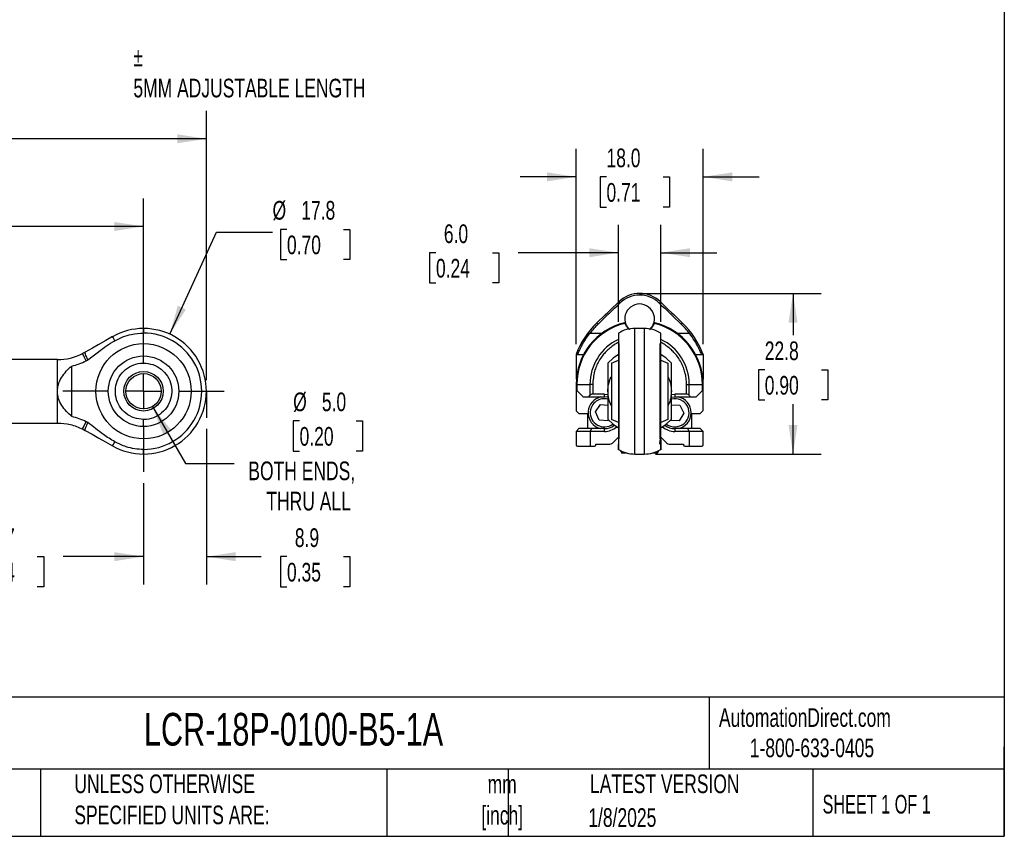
# Model space of a CAD drawing. Header units: millimetres. Extents: x 8 to 341, y 8 to 262.
# Tile 3 of 5: x 202 to 341, y 8 to 124. Entities that reach past the tile are written whole.
import ezdxf

# ---------------------------------------------------------------- set-up
doc = ezdxf.new("R2010")
doc.units = ezdxf.units.MM
doc.header["$LTSCALE"] = 1.25
doc.linetypes.add('CENTERX2', pattern=[20.32, 12.7, -2.54, 2.54, -2.54])
doc.layers.add('CENTER', color=40, linetype='CENTERX2')
doc.layers.add('DIMENSIONS', color=140, linetype='Continuous', lineweight=25)
doc.layers.add('TEXT', color=140, linetype='Continuous', lineweight=25)
doc.styles.add('SLDTEXTSTYLE0', font='TXT', dxfattribs={"width": 0.7})
doc.styles.add('SLDTEXTSTYLE1', font='TXT', dxfattribs={"width": 0.65})
doc.dimstyles.new('SLDDIMSTYLE0', dxfattribs={"dimtxt": 2.69751, "dimasz": 4.1275, "dimexe": 0, "dimexo": 0.0625, "dimgap": 0.674377, "dimtad": 0, "dimtih": 1, "dimtoh": 1, "dimrnd": 1e-09, "dimzin": 4, "dimdsep": 46, "dimtxsty": 'SLDTEXTSTYLE0', "dimsah": 1, "dimcen": 0.09, "dimadec": 0, "dimazin": 1, "dimtfac": 1, "dimtofl": 0, "dimtmove": 0, "dimatfit": 3, "dimfxl": 0, "dimfrac": 2, "dimtolj": 1, "dimtzin": 12, "dimarcsym": 0})
doc.dimstyles.new('SLDDIMSTYLE2', dxfattribs={"dimtxt": 2.69751, "dimasz": 4.1275, "dimexe": 0, "dimexo": 0.0625, "dimgap": 0.674377, "dimtad": 0, "dimtih": 1, "dimtoh": 1, "dimrnd": 1e-09, "dimzin": 12, "dimdsep": 46, "dimtxsty": 'SLDTEXTSTYLE0', "dimsah": 1, "dimcen": 0.09, "dimadec": 0, "dimazin": 3, "dimtfac": 1, "dimtmove": 0, "dimatfit": 0, "dimfxl": 0, "dimfrac": 2, "dimtolj": 1, "dimtzin": 12, "dimarcsym": 0})
doc.dimstyles.new('SLDDIMSTYLE3', dxfattribs={"dimtxt": 2.69751, "dimasz": 4.1275, "dimexe": 0, "dimexo": 0.0625, "dimgap": 0.674377, "dimtad": 0, "dimtih": 1, "dimtoh": 1, "dimrnd": 1e-09, "dimzin": 12, "dimdsep": 46, "dimtxsty": 'SLDTEXTSTYLE0', "dimsah": 1, "dimcen": 0.09, "dimadec": 0, "dimazin": 3, "dimtfac": 1, "dimtofl": 0, "dimtmove": 0, "dimatfit": 3, "dimfxl": 0, "dimfrac": 2, "dimtolj": 1, "dimtzin": 12, "dimarcsym": 0})
doc.dimstyles.new('SLDDIMSTYLE4', dxfattribs={"dimtxt": 2.69751, "dimasz": 4.1275, "dimexe": 0, "dimexo": 0.0625, "dimgap": 0.674377, "dimtad": 0, "dimtih": 1, "dimtoh": 1, "dimrnd": 1e-09, "dimzin": 12, "dimdsep": 46, "dimtxsty": 'SLDTEXTSTYLE0', "dimsah": 1, "dimcen": 0, "dimadec": 0, "dimazin": 3, "dimtfac": 1, "dimtofl": 0, "dimtmove": 0, "dimatfit": 3, "dimfxl": 0, "dimfrac": 2, "dimtolj": 1, "dimtzin": 12, "dimarcsym": 0})
doc.dimstyles.new('SLDDIMSTYLE5', dxfattribs={"dimtxt": 2.69751, "dimasz": 4.1275, "dimexe": 0, "dimexo": 0.0625, "dimgap": 0.674377, "dimtad": 0, "dimtih": 1, "dimtoh": 1, "dimrnd": 1e-09, "dimzin": 4, "dimdsep": 46, "dimtxsty": 'SLDTEXTSTYLE0', "dimsah": 1, "dimcen": 0, "dimadec": 0, "dimazin": 1, "dimtfac": 1, "dimtofl": 0, "dimtmove": 0, "dimatfit": 3, "dimfxl": 0, "dimfrac": 2, "dimtolj": 1, "dimtzin": 12, "dimarcsym": 0})
doc.dimstyles.new('SLDDIMSTYLE6', dxfattribs={"dimtxt": 2.69751, "dimasz": 4.1275, "dimexe": 0, "dimexo": 0.0625, "dimgap": 0.674377, "dimtad": 0, "dimtih": 1, "dimtoh": 1, "dimrnd": 1e-09, "dimzin": 4, "dimdsep": 46, "dimtxsty": 'SLDTEXTSTYLE0', "dimsah": 1, "dimcen": 0.09, "dimadec": 0, "dimazin": 1, "dimtfac": 1, "dimtmove": 0, "dimatfit": 0, "dimfxl": 0, "dimfrac": 2, "dimtolj": 1, "dimtzin": 12, "dimarcsym": 0})

# ---------------------------------------------------------------- blocks, each defined once
blk = doc.blocks.new('SW_BROKEN_VIEW_1')
at = {"color": 0}
blk.add_line((192.23, -0.02), (192.23, -3.77), dxfattribs=at)
blk = doc.blocks.new('_D_1')
at = {"layer": 'DIMENSIONS'}
for p, q in [((228.22, 65.68), (228.22, 43.61)), ((219.32, 57.99), (219.32, 43.61)), ((219.32, 47.58), (211.38, 47.58)), ((228.22, 47.58), (235.98, 47.58)), ((239.64, 47.58), (238.73, 47.58)), ((238.73, 47.58), (238.73, 43.29)), ((247.65, 47.58), (248.56, 47.58)), ((248.56, 47.58), (248.56, 43.29)), ((238.73, 43.29), (239.64, 43.29)), ((248.56, 43.29), (247.65, 43.29))]:
    blk.add_line(p, q, dxfattribs=at)
for points in [[(219.32, 47.58), (215.19, 48.21), (215.19, 46.94)], [(228.22, 47.58), (232.35, 46.94), (232.35, 48.21)]]:
    blk.add_solid(points, dxfattribs=at)
at = {"layer": 'DIMENSIONS', "char_height": 2.646, "attachment_point": 1, "style": 'SLDTEXTSTYLE0'}
for s, insert in [('8.9', (240.76, 51.59)), ('0.35', (239.64, 46.7))]:
    blk.add_mtext(s, dxfattribs=dict(at, insert=insert))
blk = doc.blocks.new('_D_4')
at = {"layer": 'DIMENSIONS'}
for p, q in [((35.99, 72.62), (35.99, 110.77)), ((228.22, 72.6), (228.22, 110.77)), ((177.91, 108.57), (176.14, 105.04)), ((178.79, 106.8), (177.91, 108.57)), ((35.99, 106.8), (118.69, 106.8)), ((122.34, 106.8), (121.44, 106.8)), ((121.44, 106.8), (121.44, 102.51)), ((130.36, 106.8), (131.27, 106.8)), ((131.27, 106.8), (131.27, 102.51)), ((175.26, 106.8), (134.02, 106.8)), ((176.14, 105.04), (175.26, 106.8)), ((228.22, 106.8), (178.79, 106.8)), ((121.44, 102.51), (122.34, 102.51)), ((131.27, 102.51), (130.36, 102.51))]:
    blk.add_line(p, q, dxfattribs=at)
for points in [[(35.99, 106.8), (40.12, 106.17), (40.12, 107.44)], [(228.22, 106.8), (224.09, 107.44), (224.09, 106.17)]]:
    blk.add_solid(points, dxfattribs=at)
at = {"layer": 'DIMENSIONS', "char_height": 2.646, "attachment_point": 1, "style": 'SLDTEXTSTYLE0'}
for s, insert in [('218.6', (121.22, 110.82)), ('8.61', (122.34, 105.93))]:
    blk.add_mtext(s, dxfattribs=dict(at, insert=insert))
blk = doc.blocks.new('_D_5')
at = {"layer": 'DIMENSIONS'}
for p, q in [((223.03, 79.11), (229.66, 93.59)), ((229.66, 93.59), (237.6, 93.59)), ((239.64, 93.97), (238.73, 93.97)), ((238.73, 93.97), (238.73, 89.68)), ((247.65, 93.97), (248.56, 93.97)), ((248.56, 93.97), (248.56, 89.68)), ((238.73, 89.68), (239.64, 89.68)), ((248.56, 89.68), (247.65, 89.68))]:
    blk.add_line(p, q, dxfattribs=at)
blk.add_solid([(223.03, 79.11), (225.32, 82.6), (224.17, 83.13)], dxfattribs=at)
at = {"layer": 'DIMENSIONS', "char_height": 2.646, "attachment_point": 1, "style": 'SLDTEXTSTYLE0'}
for s, insert in [('%%c', (237.6, 97.99)), ('17.8', (241.67, 97.99)), ('0.70', (239.64, 93.09))]:
    blk.add_mtext(s, dxfattribs=dict(at, insert=insert))
blk = doc.blocks.new('_D_6')
at = {"layer": 'DIMENSIONS'}
for p, q in [((220.57, 68.85), (225.24, 60.77)), ((241.43, 66.83), (240.53, 66.83)), ((240.53, 66.83), (240.53, 62.54)), ((249.45, 66.83), (250.35, 66.83)), ((250.35, 66.83), (250.35, 62.54)), ((240.53, 62.54), (241.43, 62.54)), ((250.35, 62.54), (249.45, 62.54)), ((225.24, 60.77), (232.18, 60.77))]:
    blk.add_line(p, q, dxfattribs=at)
blk.add_solid([(220.57, 68.85), (222.08, 64.96), (223.18, 65.6)], dxfattribs=at)
at = {"layer": 'DIMENSIONS', "char_height": 2.646, "attachment_point": 1, "style": 'SLDTEXTSTYLE0'}
for s, insert in [('%%c', (240.52, 70.84)), ('5.0', (244.59, 70.84)), ('0.20', (241.43, 65.95)), ('BOTH ENDS,', (234.17, 61.06)), ('THRU ALL', (236.72, 56.77))]:
    blk.add_mtext(s, dxfattribs=dict(at, insert=insert))
blk = doc.blocks.new('_D_7')
at = {"layer": 'DIMENSIONS'}
for p, q in [((182.64, 61.63), (182.64, 43.61)), ((219.32, 57.99), (219.32, 43.61)), ((182.64, 47.58), (192.59, 47.58)), ((196.24, 47.58), (195.34, 47.58)), ((195.34, 47.58), (195.34, 43.29)), ((204.26, 47.58), (205.17, 47.58)), ((205.17, 47.58), (205.17, 43.29)), ((219.32, 47.58), (207.91, 47.58)), ((195.34, 43.29), (196.24, 43.29)), ((205.17, 43.29), (204.26, 43.29))]:
    blk.add_line(p, q, dxfattribs=at)
for points in [[(182.64, 47.58), (186.77, 46.94), (186.77, 48.21)], [(219.32, 47.58), (215.19, 48.21), (215.19, 46.94)]]:
    blk.add_solid(points, dxfattribs=at)
at = {"layer": 'DIMENSIONS', "char_height": 2.646, "attachment_point": 1, "style": 'SLDTEXTSTYLE0'}
for s, insert in [('36.7', (196.24, 51.59)), ('1.44', (196.24, 46.7))]:
    blk.add_mtext(s, dxfattribs=dict(at, insert=insert))
blk = doc.blocks.new('_D_12')
at = {"layer": 'DIMENSIONS'}
for p, q in [((44.74, 83.91), (44.74, 98.35)), ((219.32, 80.85), (219.32, 98.35)), ((171.95, 96.14), (171.07, 94.38)), ((173.72, 92.61), (171.95, 96.14)), ((44.74, 94.38), (118.69, 94.38)), ((122.34, 94.38), (121.44, 94.38)), ((121.44, 94.38), (121.44, 90.09)), ((130.36, 94.38), (131.27, 94.38)), ((131.27, 94.38), (131.27, 90.09)), ((171.07, 94.38), (134.02, 94.38)), ((174.6, 94.38), (173.72, 92.61)), ((219.32, 94.38), (174.6, 94.38)), ((121.44, 90.09), (122.34, 90.09)), ((131.27, 90.09), (130.36, 90.09))]:
    blk.add_line(p, q, dxfattribs=at)
for points in [[(44.74, 94.38), (48.87, 93.74), (48.87, 95.01)], [(219.32, 94.38), (215.19, 95.01), (215.19, 93.74)]]:
    blk.add_solid(points, dxfattribs=at)
at = {"layer": 'DIMENSIONS', "char_height": 2.646, "attachment_point": 1, "style": 'SLDTEXTSTYLE0'}
for s, insert in [('201.0', (121.22, 98.39)), ('7.91', (122.34, 93.5))]:
    blk.add_mtext(s, dxfattribs=dict(at, insert=insert))
blk = doc.blocks.new('SW_CENTERMARKSYMBOL_3')
at = {"layer": 'CENTER', "color": 0}
for p, q in [((0, 5.08), (0, 11.44)), ((0, 0), (0, 2.54)), ((-5.08, 0), (-11.44, 0)), ((0, 0), (-2.54, 0)), ((0, 0), (0, -2.54)), ((0, 0), (2.54, 0)), ((5.08, 0), (11.44, 0)), ((0, -5.08), (0, -11.44))]:
    blk.add_line(p, q, dxfattribs=at)
blk = doc.blocks.new('_D_13')
at = {"layer": 'DIMENSIONS'}
for p, q in [((291.21, 84.89), (315.34, 84.89)), ((311.37, 84.89), (311.37, 78.96)), ((307.36, 74.07), (306.46, 74.07)), ((306.46, 74.07), (306.46, 69.78)), ((315.38, 74.07), (316.28, 74.07)), ((316.28, 74.07), (316.28, 69.78)), ((306.46, 69.78), (307.36, 69.78)), ((316.28, 69.78), (315.38, 69.78)), ((311.37, 62.12), (311.37, 69.17)), ((291.87, 62.12), (315.34, 62.12))]:
    blk.add_line(p, q, dxfattribs=at)
for points in [[(311.37, 84.89), (310.73, 80.76), (312, 80.76)], [(311.37, 62.12), (312, 66.24), (310.73, 66.24)]]:
    blk.add_solid(points, dxfattribs=at)
at = {"layer": 'DIMENSIONS', "char_height": 2.646, "attachment_point": 1, "style": 'SLDTEXTSTYLE0'}
for s, insert in [('22.8', (307.36, 78.08)), ('0.90', (307.36, 73.19))]:
    blk.add_mtext(s, dxfattribs=dict(at, insert=insert))
blk = doc.blocks.new('_D_14')
at = {"layer": 'DIMENSIONS'}
for p, q in [((280.62, 77.71), (280.62, 105.38)), ((298.62, 77.71), (298.62, 105.38)), ((280.62, 101.41), (272.69, 101.41)), ((284.93, 101.41), (284.02, 101.41)), ((284.02, 101.41), (284.02, 97.12)), ((292.94, 101.41), (293.85, 101.41)), ((293.85, 101.41), (293.85, 97.12)), ((298.62, 101.41), (306.56, 101.41)), ((284.02, 97.12), (284.93, 97.12)), ((293.85, 97.12), (292.94, 97.12))]:
    blk.add_line(p, q, dxfattribs=at)
for points in [[(280.62, 101.41), (276.5, 102.04), (276.5, 100.77)], [(298.62, 101.41), (302.75, 100.77), (302.75, 102.04)]]:
    blk.add_solid(points, dxfattribs=at)
at = {"layer": 'DIMENSIONS', "char_height": 2.646, "attachment_point": 1, "style": 'SLDTEXTSTYLE0'}
for s, insert in [('18.0', (284.93, 105.42)), ('0.71', (284.93, 100.53))]:
    blk.add_mtext(s, dxfattribs=dict(at, insert=insert))
blk = doc.blocks.new('_D_15')
at = {"layer": 'DIMENSIONS'}
for p, q in [((286.62, 80.85), (286.62, 94.62)), ((292.62, 80.85), (292.62, 94.62)), ((260.76, 90.66), (259.85, 90.66)), ((259.85, 90.66), (259.85, 86.37)), ((268.77, 90.66), (269.68, 90.66)), ((269.68, 90.66), (269.68, 86.37)), ((286.62, 90.66), (272.43, 90.66)), ((292.62, 90.66), (300.56, 90.66)), ((259.85, 86.37), (260.76, 86.37)), ((269.68, 86.37), (268.77, 86.37))]:
    blk.add_line(p, q, dxfattribs=at)
for points in [[(286.62, 90.66), (282.5, 91.29), (282.5, 90.02)], [(292.62, 90.66), (296.75, 90.02), (296.75, 91.29)]]:
    blk.add_solid(points, dxfattribs=at)
at = {"layer": 'DIMENSIONS', "char_height": 2.646, "attachment_point": 1, "style": 'SLDTEXTSTYLE0'}
for s, insert in [('6.0', (261.88, 94.67)), ('0.24', (260.76, 89.78))]:
    blk.add_mtext(s, dxfattribs=dict(at, insert=insert))

msp = doc.modelspace()

# ---------------------------------------------------------------- linework, layer by layer
for p, q in [((286.672, 83.694), (286.84, 83.52)), ((292.41, 83.52), (292.578, 83.694)), ((219.319, 79.917), (219.319, 79.262)), ((283.742, 80.54), (283.575, 80.715)), ((287.498, 80.741), (287.482, 80.736)), ((287.49, 80.74), (287.575, 80.76)), ((287.575, 80.76), (287.575, 80.832)), ((287.599, 80.676), (287.591, 80.692)), ((287.618, 80.629), (287.598, 80.677)), ((290.287, 79.917), (288.963, 79.917)), ((288.963, 62.117), (288.963, 79.917)), ((290.287, 79.917), (290.287, 62.117)), ((291.643, 80.656), (291.627, 80.613)), ((291.651, 80.677), (291.634, 80.634)), ((291.659, 80.692), (291.651, 80.676)), ((291.675, 80.832), (291.675, 80.76)), ((291.675, 80.76), (291.76, 80.74)), ((291.768, 80.736), (291.752, 80.741)), ((295.675, 80.715), (295.507, 80.54)), ((282.565, 79.231), (284.271, 79.231)), ((286.625, 79.262), (286.625, 62.772)), ((292.625, 62.772), (292.625, 79.262)), ((294.979, 79.231), (296.684, 79.231)), ((286.692, 77.767), (286.692, 64.267)), ((292.558, 64.267), (292.558, 77.767)), ((207.107, 75.517), (197.314, 75.517)), ((207.107, 71.017), (207.107, 75.517)), ((211.057, 76.56), (210.686, 76.363)), ((219.319, 75.017), (219.319, 75.985)), ((280.625, 76.125), (280.625, 72.731)), ((280.676, 76.231), (280.837, 76.231)), ((280.837, 76.231), (281.683, 76.231)), ((285.625, 75.017), (286.625, 75.441)), ((292.625, 75.421), (293.625, 75.017)), ((297.567, 76.231), (298.413, 76.231)), ((298.413, 76.231), (298.574, 76.231)), ((298.624, 76.126), (298.624, 72.731)), ((209.133, 67.436), (209.133, 74.599)), ((280.655, 72.731), (280.625, 72.731)), ((298.624, 72.731), (298.595, 72.731)), ((298.624, 72.097), (298.624, 72.731)), ((280.731, 71.997), (280.625, 71.997)), ((280.625, 71.997), (280.625, 68.287)), ((280.655, 71.187), (280.655, 68.257)), ((280.655, 71.187), (280.731, 71.111)), ((280.731, 71.997), (282.584, 71.997)), ((280.731, 71.997), (280.731, 71.111)), ((282.978, 71.997), (282.584, 71.997)), ((282.584, 71.997), (282.584, 70.425)), ((282.978, 71.997), (282.978, 70.617)), ((296.272, 70.617), (296.272, 71.997)), ((296.272, 71.997), (296.666, 71.997)), ((296.666, 70.425), (296.666, 71.997)), ((296.666, 71.997), (298.519, 71.997)), ((298.519, 71.111), (298.519, 71.997)), ((298.519, 71.997), (298.625, 71.997)), ((298.519, 71.111), (298.594, 71.187)), ((298.594, 71.187), (298.594, 68.257)), ((298.625, 68.287), (298.625, 71.997)), ((207.107, 66.517), (207.107, 71.017)), ((280.731, 71.111), (281.625, 70.217)), ((281.625, 70.217), (282.422, 70.217)), ((282.422, 70.217), (282.584, 70.425)), ((282.422, 70.217), (284.625, 70.217)), ((284.625, 70.617), (282.978, 70.617)), ((284.625, 70.617), (285.135, 70.568)), ((284.625, 70.217), (284.625, 70.617)), ((285.13, 70.16), (284.625, 70.217)), ((294.118, 70.568), (294.625, 70.617)), ((294.12, 70.16), (294.625, 70.217)), ((296.272, 70.617), (294.625, 70.617)), ((294.625, 70.617), (294.625, 70.217)), ((294.625, 70.217), (296.828, 70.217)), ((296.666, 70.425), (296.828, 70.217)), ((296.828, 70.217), (297.625, 70.217)), ((297.625, 70.217), (298.519, 71.111)), ((283.36, 68.08), (284.09, 69.119)), ((284.09, 69.119), (285.125, 69.027)), ((294.125, 69.088), (295.303, 69.041)), ((295.303, 69.041), (295.894, 67.917)), ((280.625, 68.287), (280.655, 68.257)), ((280.655, 68.257), (281.025, 67.887)), ((281.025, 67.887), (282.225, 67.887)), ((282.225, 67.887), (282.225, 65.717)), ((283.895, 66.928), (283.36, 68.08)), ((286.625, 66.613), (285.625, 67.017)), ((293.625, 67.017), (292.625, 66.594)), ((295.894, 67.917), (295.216, 66.843)), ((297.025, 67.887), (298.225, 67.887)), ((297.025, 65.717), (297.025, 67.887)), ((298.225, 67.887), (298.594, 68.257)), ((298.594, 68.257), (298.625, 68.287)), ((197.314, 66.517), (207.107, 66.517)), ((210.686, 65.672), (211.057, 65.474)), ((281.025, 65.737), (280.625, 65.337)), ((281.025, 65.717), (280.625, 65.317)), ((282.225, 65.737), (281.025, 65.737)), ((282.791, 65.717), (281.025, 65.717)), ((282.791, 65.717), (282.625, 65.317)), ((284.625, 65.717), (282.791, 65.717)), ((285.16, 66.815), (283.895, 66.928)), ((284.625, 65.317), (284.625, 65.717)), ((285.237, 66.925), (285.16, 66.815)), ((295.216, 66.843), (293.981, 66.892)), ((294.625, 65.717), (294.625, 65.317)), ((296.459, 65.717), (294.625, 65.717)), ((296.625, 65.317), (296.459, 65.717)), ((298.225, 65.717), (296.459, 65.717)), ((298.225, 65.737), (297.025, 65.737)), ((298.625, 65.337), (298.225, 65.737)), ((298.625, 65.317), (298.225, 65.717)), ((280.625, 65.337), (280.625, 65.317)), ((282.625, 65.317), (280.625, 65.317)), ((280.625, 65.317), (280.625, 63.417)), ((282.625, 65.317), (282.625, 63.217)), ((284.625, 65.317), (282.625, 65.317)), ((285.771, 63.664), (286.625, 64.517)), ((292.625, 64.517), (293.478, 63.664)), ((296.625, 65.317), (294.625, 65.317)), ((296.625, 65.317), (296.625, 63.217)), ((298.625, 65.317), (296.625, 65.317)), ((298.625, 65.317), (298.625, 65.337)), ((298.625, 63.417), (298.625, 65.317)), ((280.825, 63.217), (282.625, 63.217)), ((282.625, 63.217), (283.225, 63.217)), ((283.425, 63.517), (285.418, 63.517)), ((283.425, 63.417), (283.425, 63.517)), ((293.832, 63.517), (295.825, 63.517)), ((295.825, 63.517), (295.825, 63.417)), ((296.025, 63.217), (296.625, 63.217)), ((296.625, 63.217), (298.425, 63.217)), ((219.319, 62.117), (219.319, 62.772)), ((287.014, 62.399), (287.075, 62.287)), ((287.075, 62.532), (287.075, 62.287)), ((287.075, 62.287), (287.737, 62.287)), ((288.963, 62.117), (290.287, 62.117)), ((291.512, 62.287), (292.175, 62.287)), ((292.175, 62.287), (292.175, 62.532)), ((292.175, 62.287), (292.282, 62.483))]:
    msp.add_line(p, q)
at = {"flags": 128}
for points in [[(214.925, 78.757), (213.956, 78.206), (212.887, 77.6), (212.082, 77.142), (211.057, 76.56)], [(215.248, 78.187), (215.005, 78.617), (214.925, 78.757)], [(211.199, 75.338), (210.97, 75.795), (210.809, 76.119), (210.686, 76.363)], [(286.625, 76.213), (285.859, 75.689), (285.125, 74.986)], [(294.125, 74.986), (293.39, 75.689), (292.625, 76.213)], [(285.125, 67.049), (285.859, 66.346), (286.625, 65.821)], [(292.625, 65.821), (293.39, 66.346), (294.125, 67.049)], [(210.686, 65.672), (210.809, 65.916), (210.97, 66.24), (211.199, 66.697)], [(211.057, 65.474), (212.025, 64.925), (212.985, 64.379), (213.948, 63.833), (214.925, 63.278)], [(214.925, 63.278), (215.005, 63.418), (215.248, 63.847)]]:
    msp.add_lwpolyline(points, dxfattribs=at)
for radius in [6.75, 5, 2.8, 2.5]:
    msp.add_circle((219.319, 71.017), radius)
for centre, radius, start, end in [((289.625, 80.637), 4.25, 45.98771, 134.01229), ((289.625, 80.637), 4.008, 45.98772, 134.01228), ((-408.141, 802.885), 1000, 313.766056, 314.012283), ((-408.141, 802.885), 1000.242, 313.766056, 314.012283), ((289.625, 81.287), 2.1, 337.63879, 202.36121), ((987.39, 802.885), 1000.242, 225.987717, 226.233944), ((987.39, 802.885), 1000, 225.987717, 226.233944), ((219.319, 71.017), 8.9, 89.99998, 119.58659), ((219.319, 71.017), 8.9, 269.99999, 90.00001), ((289.625, 71.997), 9, 103.77775, 180), ((291.925, 71.997), 12.072, 133.76606, 159.40431), ((289.625, 71.997), 8.894, 103.69386, 180), ((291.925, 71.997), 11.829, 133.76606, 142.29907), ((288.963, 75.417), 4.5, 90, 121.29712), ((287.505, 80.641), 0.1, 21.35167, 103.77775), ((287.554, 80.557), 0.0878, 30.132, 113.10695), ((290.287, 75.417), 4.5, 58.70288, 90), ((291.696, 80.557), 0.0878, 66.89305, 149.868), ((291.744, 80.641), 0.1, 76.22225, 158.64833), ((289.625, 71.997), 8.894, 360, 76.30614), ((289.625, 71.997), 9, 360, 76.22225), ((287.325, 71.997), 11.829, 37.70093, 46.23394), ((287.325, 71.997), 12.072, 20.60318, 46.23394), ((219.319, 71.017), 8.245, 269.99999, 90.00001), ((289.625, 71.997), 7.041, 115.22005, 180), ((289.625, 71.997), 7.041, 360, 64.77995), ((207.107, 83.517), 8, 270.00005, 296.58077), ((284.625, 67.967), 2.3, 101.96875, 174.92851), ((282.978, 70.117), 0.5, 90, 142), ((284.625, 67.967), 2, 75.20678, 174.92851), ((294.625, 67.967), 2, 232.97652, 104.59971), ((294.625, 67.967), 2.3, 281.96875, 78.03125), ((296.272, 70.117), 0.5, 38, 90), ((284.625, 67.967), 2.3, 174.92851, 258.03125), ((284.625, 67.967), 2, 174.92851, 307.02348), ((284.625, 67.967), 2.25, 270, 308.71852), ((284.625, 67.967), 2.65, 270, 311.26092), ((294.625, 67.967), 2.65, 228.73908, 270), ((294.625, 67.967), 2.25, 231.28148, 270), ((219.319, 71.017), 8.9, 240.41341, 270.00002), ((280.825, 63.417), 0.2, 180, 270), ((283.225, 63.417), 0.2, 270, 0), ((285.418, 64.017), 0.5, 270, 315), ((293.832, 64.017), 0.5, 225, 270), ((296.025, 63.417), 0.2, 180, 270), ((298.425, 63.417), 0.2, 270, 0), ((288.963, 66.617), 4.5, 238.70288, 270), ((290.287, 66.617), 4.5, 270, 301.29712)]:
    msp.add_arc(centre, radius, start, end)
for points, knots in [([(287.519, 80.638), (287.515, 80.649), (287.506, 80.673), (287.495, 80.7), (287.487, 80.721), (287.482, 80.735), (287.482, 80.737), (287.481, 80.738)], [0, 0, 0, 0, 0.187409, 0.3826598, 0.58437, 0.7908143, 1, 1, 1, 1]), ([(287.519, 80.638), (287.574, 80.528), (287.682, 80.31), (287.91, 80.012), (288.113, 79.837), (288.212, 79.752)], [0, 0, 0, 0, 0.3410812, 0.6782381, 1, 1, 1, 1]), ([(287.63, 80.601), (287.698, 80.445), (287.785, 80.294), (288, 80.011), (288.127, 79.878), (288.283, 79.756)], [0, 0, 0, 0, 0.5, 0.5, 1, 1, 1, 1]), ([(291.046, 79.759), (291.193, 79.891), (291.49, 80.158), (291.65, 80.478), (291.73, 80.638)], [0, 0, 0, 0, 0.4972644, 1, 1, 1, 1]), ([(291.62, 80.601), (291.567, 80.494), (291.464, 80.287), (291.271, 80.029), (291.111, 79.888), (291.046, 79.83)], [0, 0, 0, 0, 0.3872892, 0.7492953, 1, 1, 1, 1]), ([(291.768, 80.738), (291.768, 80.737), (291.767, 80.735), (291.762, 80.721), (291.754, 80.7), (291.744, 80.673), (291.735, 80.649), (291.73, 80.638)], [0, 0, 0, 0, 0.2091856, 0.41563, 0.6173401, 0.812591, 1, 1, 1, 1]), ([(211.412, 75.463), (211.924, 75.848), (212.806, 76.511), (214.052, 77.469), (214.849, 77.947), (215.248, 78.187)], [0, 0, 0, 0, 0.40823031, 0.70342267, 1, 1, 1, 1]), ([(215.248, 78.187), (215.621, 78.377), (216.367, 78.756), (217.736, 79.164), (218.737, 79.226), (219.319, 79.262)], [0, 0, 0, 0, 0.29474978, 0.58949917, 1, 1, 1, 1]), ([(280.837, 76.231), (280.84, 76.231), (280.852, 76.254), (280.892, 76.343), (280.922, 76.411), (280.998, 76.583), (281.044, 76.687), (281.158, 76.932), (281.223, 77.068), (281.372, 77.363), (281.457, 77.524), (281.64, 77.853), (281.74, 78.023), (282.063, 78.544), (282.303, 78.892), (282.565, 79.231)], [0, 0, 0, 0, 0.125, 0.125, 0.25, 0.25, 0.375, 0.375, 0.5, 0.5, 0.625, 0.625, 0.75, 0.75, 1, 1, 1, 1]), ([(298.413, 76.231), (298.41, 76.231), (298.398, 76.254), (298.357, 76.343), (298.328, 76.411), (298.252, 76.583), (298.205, 76.687), (298.092, 76.932), (298.027, 77.068), (297.878, 77.363), (297.793, 77.524), (297.61, 77.853), (297.51, 78.023), (297.187, 78.544), (296.947, 78.892), (296.684, 79.231)], [0, 0, 0, 0, 0.125, 0.125, 0.25, 0.25, 0.375, 0.375, 0.5, 0.5, 0.625, 0.625, 0.75, 0.75, 1, 1, 1, 1]), ([(286.625, 77.92), (286.582, 77.901), (286.31, 77.779), (285.845, 77.476), (285.26, 77.029), (284.745, 76.528), (284.267, 75.956), (283.839, 75.303), (283.489, 74.587), (283.096, 73.507), (283.027, 72.626), (282.978, 71.997)], [0, 0, 0, 0, 0.0192242, 0.1224817, 0.2258936, 0.3210616, 0.4163863, 0.5312299, 0.6401729, 0.7430142, 1, 1, 1, 1]), ([(296.272, 71.997), (296.266, 72.207), (296.255, 72.626), (296.162, 73.249), (296.006, 73.9), (295.763, 74.586), (295.411, 75.303), (294.983, 75.955), (294.505, 76.528), (293.99, 77.028), (293.405, 77.476), (292.941, 77.779), (292.668, 77.901), (292.625, 77.92)], [0, 0, 0, 0, 0.0859542, 0.1715498, 0.2575606, 0.3601964, 0.4690539, 0.5839355, 0.679042, 0.7742807, 0.8774685, 0.98079, 1, 1, 1, 1]), ([(211.412, 75.463), (211.346, 75.617), (211.232, 75.881), (211.07, 76.239), (211.061, 76.461), (211.057, 76.56)], [0, 0, 0, 0, 0.4335456, 0.744695, 1, 1, 1, 1]), ([(211.199, 75.338), (211.23, 75.355), (211.282, 75.382), (211.353, 75.424), (211.392, 75.45), (211.412, 75.463)], [0, 0, 0, 0, 0.4298299, 0.7147885, 1, 1, 1, 1]), ([(207.107, 71.017), (207.134, 71.335), (207.193, 72.035), (207.673, 73.003), (208.352, 73.866), (208.873, 74.355), (209.133, 74.599)], [0, 0, 0, 0, 0.22419605, 0.49436192, 0.74799871, 1, 1, 1, 1]), ([(209.133, 74.599), (209.486, 74.69), (210.197, 74.874), (210.863, 75.183), (211.199, 75.338)], [0, 0, 0, 0, 0.4963765, 1, 1, 1, 1]), ([(219.319, 67.017), (218.87, 67.062), (217.97, 67.15), (216.773, 67.839), (215.863, 68.855), (215.342, 70.123), (215.27, 71.489), (215.655, 72.803), (216.453, 73.916), (217.573, 74.698), (218.591, 74.994), (219.179, 75.013), (219.319, 75.017)], [0, 0, 0, 0, 0.10737229, 0.21474466, 0.32211727, 0.42948976, 0.5368622, 0.64423466, 0.75160709, 0.85897972, 0.96635191, 1, 1, 1, 1]), ([(219.319, 75.017), (219.769, 74.973), (220.669, 74.885), (221.866, 74.195), (222.776, 73.18), (223.297, 71.912), (223.369, 70.545), (222.984, 69.232), (222.186, 68.119), (221.066, 67.336), (220.048, 67.041), (219.46, 67.022), (219.319, 67.017)], [0, 0, 0, 0, 0.10737227, 0.21474516, 0.32211734, 0.42948983, 0.53686227, 0.6442347, 0.75160711, 0.85897973, 0.96635192, 1, 1, 1, 1]), ([(285.125, 74.986), (285.125, 74.386), (285.125, 73.77), (285.125, 72.781), (285.125, 72.436), (285.125, 71.736), (285.125, 71.38), (285.125, 71.017)], [0, 0, 0, 0, 0.5, 0.5, 0.75, 0.75, 1, 1, 1, 1]), ([(285.625, 75.017), (285.625, 75.017), (285.625, 74.977), (285.625, 74.738), (285.625, 74.537), (285.625, 74.057), (285.625, 73.868), (285.625, 73.427), (285.625, 73.176), (285.625, 72.623), (285.625, 72.32), (285.625, 71.684), (285.625, 71.351), (285.625, 70.684), (285.625, 70.351), (285.625, 69.715), (285.625, 69.412), (285.625, 68.858), (285.625, 68.607), (285.625, 68.167), (285.625, 67.977), (285.625, 67.497), (285.625, 67.297), (285.625, 67.058), (285.625, 67.017), (285.625, 67.017)], [0, 0, 0, 0, 0.125, 0.125, 0.25, 0.25, 0.3125, 0.3125, 0.375, 0.375, 0.4375, 0.4375, 0.5, 0.5, 0.5625, 0.5625, 0.625, 0.625, 0.6875, 0.6875, 0.75, 0.75, 0.875, 0.875, 1, 1, 1, 1]), ([(293.625, 75.017), (293.625, 75.017), (293.625, 74.977), (293.625, 74.738), (293.625, 74.537), (293.625, 74.057), (293.625, 73.868), (293.625, 73.427), (293.625, 73.176), (293.625, 72.623), (293.625, 72.32), (293.625, 71.684), (293.625, 71.351), (293.625, 70.684), (293.625, 70.351), (293.625, 69.715), (293.625, 69.412), (293.625, 68.858), (293.625, 68.607), (293.625, 68.167), (293.625, 67.977), (293.625, 67.497), (293.625, 67.297), (293.625, 67.058), (293.625, 67.017), (293.625, 67.017)], [0, 0, 0, 0, 0.125, 0.125, 0.25, 0.25, 0.3125, 0.3125, 0.375, 0.375, 0.4375, 0.4375, 0.5, 0.5, 0.5625, 0.5625, 0.625, 0.625, 0.6875, 0.6875, 0.75, 0.75, 0.875, 0.875, 1, 1, 1, 1]), ([(294.125, 71.017), (294.125, 71.38), (294.125, 71.735), (294.125, 72.433), (294.125, 72.777), (294.125, 73.769), (294.125, 74.386), (294.125, 74.986)], [0, 0, 0, 0, 0.25, 0.25, 0.5, 0.5, 1, 1, 1, 1]), ([(285.125, 71.017), (285.147, 71.335), (285.197, 72.05), (285.426, 72.742), (285.608, 73.056), (285.625, 73.084)], [0, 0, 0, 0, 0.4205123, 0.9477945, 1, 1, 1, 1]), ([(293.625, 73.086), (293.639, 73.062), (293.806, 72.776), (294.041, 72.094), (294.097, 71.373), (294.125, 71.017)], [0, 0, 0, 0, 0.0448083, 0.5291443, 1, 1, 1, 1]), ([(209.133, 67.436), (208.88, 67.673), (208.362, 68.158), (207.704, 68.99), (207.207, 69.955), (207.14, 70.662), (207.107, 71.017)], [0, 0, 0, 0, 0.24543548, 0.50164515, 0.7491561, 1, 1, 1, 1]), ([(285.625, 68.948), (285.611, 68.973), (285.444, 69.258), (285.208, 69.941), (285.152, 70.662), (285.125, 71.017)], [0, 0, 0, 0, 0.0448083, 0.5291443, 1, 1, 1, 1]), ([(285.125, 71.017), (285.125, 70.654), (285.125, 70.299), (285.125, 69.602), (285.125, 69.257), (285.125, 68.266), (285.125, 67.648), (285.125, 67.049)], [0, 0, 0, 0, 0.25, 0.25, 0.5, 0.5, 1, 1, 1, 1]), ([(294.125, 71.017), (294.103, 70.7), (294.053, 69.985), (293.824, 69.292), (293.641, 68.979), (293.625, 68.95)], [0, 0, 0, 0, 0.4205123, 0.9477945, 1, 1, 1, 1]), ([(294.125, 67.049), (294.125, 67.648), (294.125, 68.265), (294.125, 69.254), (294.125, 69.598), (294.125, 70.299), (294.125, 70.654), (294.125, 71.017)], [0, 0, 0, 0, 0.5, 0.5, 0.75, 0.75, 1, 1, 1, 1]), ([(211.199, 66.697), (210.868, 66.85), (210.202, 67.159), (209.491, 67.343), (209.133, 67.436)], [0, 0, 0, 0, 0.4963755, 1, 1, 1, 1]), ([(219.319, 66.05), (219.319, 66.044), (219.319, 65.928), (219.319, 66.658), (219.319, 66.872), (219.319, 67.017)], [0, 0, 0, 0, 0.01696991, 0.3279457, 1, 1, 1, 1]), ([(207.107, 66.517), (207.728, 66.481), (208.97, 66.407), (210.114, 65.917), (210.686, 65.672)], [0, 0, 0, 0, 0.50004, 1, 1, 1, 1]), ([(211.057, 65.474), (211.061, 65.574), (211.07, 65.795), (211.232, 66.154), (211.346, 66.418), (211.412, 66.572)], [0, 0, 0, 0, 0.2553047, 0.5664545, 1, 1, 1, 1]), ([(211.412, 66.572), (211.382, 66.591), (211.333, 66.623), (211.262, 66.664), (211.22, 66.686), (211.199, 66.697)], [0, 0, 0, 0, 0.4296801, 0.7146291, 1, 1, 1, 1]), ([(215.248, 63.847), (214.702, 64.183), (213.758, 64.762), (212.535, 65.748), (211.786, 66.297), (211.412, 66.572)], [0, 0, 0, 0, 0.408337, 0.7042006, 1, 1, 1, 1]), ([(292.623, 63.523), (292.56, 63.501), (292.449, 63.461), (292.535, 63.882), (292.558, 64.107), (292.577, 64.238), (292.585, 64.281), (292.589, 64.298), (292.591, 64.305), (292.593, 64.31), (292.594, 64.313), (292.595, 64.315), (292.597, 64.317), (292.599, 64.317), (292.604, 64.311), (292.613, 64.237), (292.619, 64.04), (292.623, 63.693), (292.624, 63.265), (292.625, 62.85), (292.625, 62.778), (292.625, 62.737)], [0, 0, 0, 0, 0.1035293, 0.1836125, 0.2367143, 0.2519851, 0.2566751, 0.2583084, 0.2595209, 0.2600092, 0.2604555, 0.260901, 0.2613879, 0.2626053, 0.2642712, 0.2763476, 0.3298798, 0.4265016, 0.569851, 0.7616994, 1, 1, 1, 1]), ([(219.319, 62.772), (218.902, 62.791), (218.066, 62.83), (216.674, 63.151), (215.773, 63.591), (215.248, 63.847)], [0, 0, 0, 0, 0.294749, 0.5894983, 1, 1, 1, 1]), ([(286.625, 63.532), (286.625, 63.301), (286.625, 62.836), (286.625, 62.778), (286.625, 62.749)], [0, 0, 0, 0, 0.4976335, 1, 1, 1, 1]), ([(286.625, 62.737), (286.625, 62.78), (286.625, 62.856), (286.625, 63.195), (286.626, 63.457), (286.627, 63.524)], [0, 0, 0, 0, 0.4808526, 0.8679722, 1, 1, 1, 1]), ([(292.625, 62.749), (292.625, 62.778), (292.625, 62.836), (292.625, 63.301), (292.625, 63.532)], [0, 0, 0, 0, 0.5023665, 1, 1, 1, 1]), ([(286.918, 62.628), (286.925, 62.59), (286.933, 62.546), (286.941, 62.533), (286.942, 62.532)], [0, 0, 0, 0, 0.872952, 1, 1, 1, 1]), ([(292.282, 62.483), (292.291, 62.494), (292.308, 62.511), (292.325, 62.594), (292.331, 62.628)], [0, 0, 0, 0, 0.5934038, 1, 1, 1, 1])]:
    msp.add_open_spline(points, degree=3, knots=knots)
for points in [[(287.598, 80.677), (287.598, 80.677), (287.609, 80.65), (287.63, 80.601)], [(291.62, 80.601), (291.641, 80.65), (291.651, 80.677), (291.651, 80.677)], [(280.625, 76.243), (280.625, 76.204), (280.625, 76.165), (280.625, 76.125)], [(280.625, 76.125), (280.655, 76.195), (280.672, 76.231), (280.676, 76.231)], [(298.574, 76.231), (298.578, 76.231), (298.595, 76.196), (298.624, 76.126)], [(298.624, 76.245), (298.624, 76.206), (298.624, 76.166), (298.624, 76.126)]]:
    msp.add_open_spline(points, degree=3)
at = {"layer": 'DIMENSIONS'}
msp.add_line((289.625, 84.887), (293.252, 84.887), dxfattribs=at)
at = {"layer": 'TEXT'}
for p, q in [((341.312, 261.938), (341.312, 7.937)), ((341.312, 27.658), (7.937, 27.658)), ((299.469, 27.658), (299.469, 17.462)), ((341.312, 7.937), (341.312, 20.637)), ((341.312, 17.462), (7.937, 17.462)), ((204.725, 17.462), (204.725, 7.937)), ((253.78, 17.462), (253.78, 7.937)), ((271.015, 17.462), (271.015, 7.937)), ((314.186, 17.462), (314.186, 7.937)), ((7.937, 7.937), (341.312, 7.937))]:
    msp.add_line(p, q, dxfattribs=at)

# ---------------------------------------------------------------- block references
at = {"color": 7, "linetype": 'Continuous'}
msp.add_blockref('SW_BROKEN_VIEW_1', (35.991, 71.037), dxfattribs=at)
at = {"layer": 'CENTER'}
msp.add_blockref('SW_CENTERMARKSYMBOL_3', (219.319, 71.017), dxfattribs=at)

# ---------------------------------------------------------------- texts
at = {"color": 179, "linetype": 'Continuous', "lineweight": 18, "char_height": 2.64583, "attachment_point": 1, "style": 'SLDTEXTSTYLE0'}
for s, insert in [('AutomationDirect.com', (300.869, 26.096)), ('1-800-633-0405', (305.239, 21.796))]:
    msp.add_mtext(s, dxfattribs=dict(at, insert=insert))
at = {"layer": 'DIMENSIONS', "insert": (217.877, 119.727), "char_height": 2.64583, "attachment_point": 1, "style": 'SLDTEXTSTYLE0'}
msp.add_mtext('%%p^J5MM ADJUSTABLE LENGTH', dxfattribs=at)
at = {"layer": 'TEXT'}
for s, insert, char_height, attachment_point, style in [('LCR-18P-0100-B5-1A', (219.377, 25.428), 4.63021, 1, 'SLDTEXTSTYLE0'), ('UNLESS OTHERWISE ^JSPECIFIED UNITS ARE:', (209.51, 16.705), 2.64583, 1, 'SLDTEXTSTYLE0'), ('LATEST VERSION', (293.19, 16.705), 2.64583, 2, 'SLDTEXTSTYLE0'), ('mm^J[inch]', (270.146, 16.661), 2.6458, 2, 'SLDTEXTSTYLE0'), ('SHEET 1 OF 1', (315.552, 13.814), 2.64583, 1, 'SLDTEXTSTYLE1'), ('1/8/2025', (287.174, 11.921), 2.6458, 2, 'SLDTEXTSTYLE0')]:
    msp.add_mtext(s, dxfattribs=dict(at, insert=insert, char_height=char_height, attachment_point=attachment_point, style=style))

# ---------------------------------------------------------------- dimensions: what is measured, and where the dimension line sits
at = {"layer": 'DIMENSIONS'}
for base, p1, p2, text, dimstyle, picture, middle in [((228.219, 106.802), (35.991, 71.037), (228.219, 71.017), '218.6', 'SLDDIMSTYLE3', '_D_4', (126.353, 106.802)), ((44.741, 94.377), (219.319, 79.262), (44.741, 82.327), '201.0', 'SLDDIMSTYLE0', '_D_12', (126.353, 94.377))]:
    dim = msp.add_linear_dim(base=base, p1=p1, p2=p2, text=text, dimstyle=dimstyle, dxfattribs=at)
    dim.commit()
    dim.dimension.update_dxf_attribs({"geometry": picture, "text_midpoint": middle, "dimtype": 160})
for base, p1, p2, dimstyle, picture, middle in [((298.624, 101.41), (280.625, 76.125), (298.624, 76.126), 'SLDDIMSTYLE6', '_D_14', (288.935, 101.41)), ((286.625, 90.656), (292.625, 79.262), (286.625, 79.262), 'SLDDIMSTYLE6', '_D_15', (264.765, 90.656)), ((228.219, 47.576), (219.319, 59.577), (228.219, 67.265), 'SLDDIMSTYLE2', '_D_1', (243.646, 47.576)), ((182.6442, 47.5762), (219.3194, 59.5773), (182.6442, 63.2173), 'SLDDIMSTYLE3', '_D_7', (200.2513, 47.5762))]:
    dim = msp.add_linear_dim(base=base, p1=p1, p2=p2, dimstyle=dimstyle, dxfattribs=at)
    dim.commit()
    dim.dimension.update_dxf_attribs({"geometry": picture, "text_midpoint": middle, "dimtype": 160})
dim = msp.add_diameter_dim_2p(p1=(215.612, 62.926), p2=(223.027, 79.108), dimstyle='SLDDIMSTYLE4', dxfattribs=at)
dim.commit()
dim.dimension.update_dxf_attribs({"geometry": '_D_5', "text_midpoint": (243.646, 93.592), "dimtype": 163})
dim = msp.add_linear_dim(base=(311.37, 62.117), p1=(289.625, 84.887), p2=(290.287, 62.117), angle=90, dimstyle='SLDDIMSTYLE3', dxfattribs=at)
dim.commit()
dim.dimension.update_dxf_attribs({"geometry": '_D_13', "text_midpoint": (311.37, 74.065), "dimtype": 160})
dim = msp.add_diameter_dim_2p(p1=(218.069, 73.182), p2=(220.569, 68.852), text='<>\\PBOTH ENDS,\\PTHRU ALL', dimstyle='SLDDIMSTYLE5', dxfattribs=at)
dim.commit()
dim.dimension.update_dxf_attribs({"geometry": '_D_6', "text_midpoint": (245.44, 62.163), "dimtype": 163})

doc.saveas('drawing.dxf')
